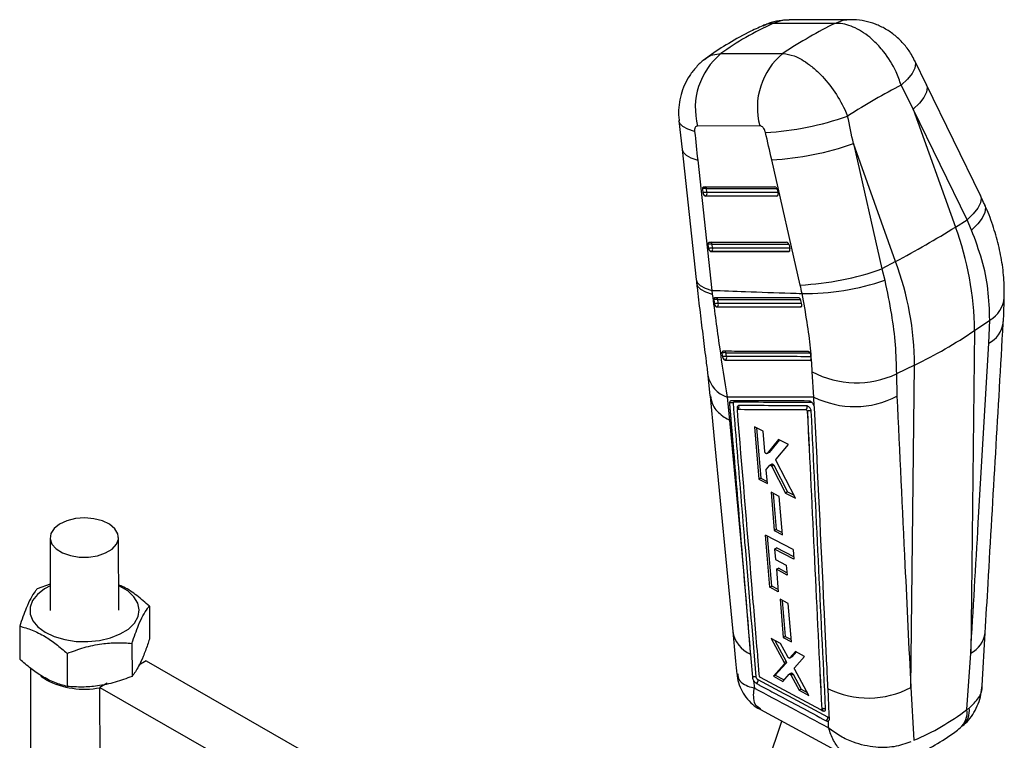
# Model space of a CAD drawing. Extents: x 74 to 743, y 83 to 557.
# Tile 13 of 13: x 526 to 718, y 408 to 549. Entities that reach past the tile are written whole.
import ezdxf

# ---------------------------------------------------------------- set-up
doc = ezdxf.new("R2010")
doc.units = 0
doc.header["$LTSCALE"] = 2
doc.layers.get('0').update_dxf_attribs({"linetype": 'CONTINUOUS'})

msp = doc.modelspace()

# ---------------------------------------------------------------- linework, layer by layer
at = {"color": 7, "linetype": 'CONTINUOUS'}
for p, q in [((684.592073, 548.211682), (672.496084, 548.159954)), ((687.750841, 548.928138), (675.65485, 548.876411)), ((662.354513, 542.30535), (674.450503, 542.357078)), ((702.449489, 536.217112), (700.156545, 540.931451)), ((712.940716, 514.62585), (702.450119, 536.215822)), ((699.859084, 531.498595), (708.076598, 508.490296)), ((710.349679, 509.908623), (699.859084, 531.498595)), ((654.172066, 529.216274), (654.775026, 523.641156)), ((669.903322, 528.244059), (657.807332, 528.19233)), ((688.182553, 524.757877), (693.744334, 500.322561)), ((696.400067, 501.749578), (688.182553, 524.757877)), ((654.774946, 523.641889), (657.534761, 498.228632)), ((657.821804, 521.554564), (660.581618, 496.141309)), ((677.819484, 497.180978), (672.257703, 521.616294)), ((658.875399, 515.143494), (658.796836, 515.924666)), ((659.03766, 516.347585), (672.858509, 516.350011)), ((659.351611, 514.522594), (659.400891, 514.551043)), ((673.260077, 514.525048), (659.351611, 514.522594)), ((659.400891, 514.551043), (673.309357, 514.553497)), ((659.632383, 515.196445), (659.553821, 515.977616)), ((673.309357, 514.553497), (673.260077, 514.525048)), ((673.320093, 515.820243), (673.486273, 515.039082)), ((708.076598, 508.490296), (710.349679, 509.908623)), ((711.217982, 507.900688), (710.349679, 509.908623)), ((659.963845, 504.320719), (659.88528, 505.101908)), ((660.126104, 505.524827), (675.160843, 505.527468)), ((660.720827, 504.37367), (660.642266, 505.154858)), ((675.622427, 504.997682), (675.788607, 504.216538)), ((660.440056, 503.699837), (660.489334, 503.728284)), ((675.56241, 503.702487), (660.440056, 503.699837)), ((660.489334, 503.728284), (675.61169, 503.730936)), ((675.61169, 503.730936), (675.56241, 503.702487)), ((696.400067, 501.749578), (693.744334, 500.322561)), ((693.744334, 500.322561), (694.280227, 498.122731)), ((660.581618, 496.141309), (660.671206, 495.410217)), ((660.985963, 494.286961), (661.077072, 493.51329)), ((661.077072, 493.51329), (661.103854, 493.383587)), ((678.107467, 493.403776), (677.931475, 494.179199)), ((678.111036, 493.387546), (678.107467, 493.403776)), ((661.566233, 492.89886), (661.605623, 492.921599)), ((661.566233, 492.89886), (677.890358, 492.894729)), ((677.931639, 492.91856), (677.890358, 492.894729)), ((711.783398, 488.302492), (714.753788, 490.350455)), ((714.569798, 485.827222), (714.753788, 490.350455)), ((711.783398, 488.302492), (711.047095, 425.395795)), ((662.558295, 483.866058), (662.685622, 483.134199)), ((679.84784, 483.599897), (679.796164, 483.780895)), ((663.224979, 482.524937), (663.227072, 482.526146)), ((679.760593, 482.49326), (679.756389, 482.490833)), ((679.962134, 482.857532), (679.84784, 483.599897)), ((680.465835, 475.324912), (680.15445, 480.239396)), ((700.106868, 481.561774), (696.566951, 479.851417)), ((699.370565, 418.655078), (700.106868, 481.561774)), ((659.809592, 479.544647), (660.210578, 475.560976)), ((696.566951, 479.851417), (696.672518, 475.495342)), ((663.535742, 475.317043), (663.991089, 470.850478)), ((680.54395, 473.571375), (680.465835, 475.324912)), ((664.021259, 474.084292), (664.029731, 474.089182)), ((679.193912, 472.537644), (679.202341, 472.54251)), ((679.202341, 472.54251), (679.202625, 472.541773)), ((680.54395, 473.571375), (680.534799, 473.596382)), ((670.563652, 468.644774), (668.890657, 469.511727)), ((668.890657, 469.511727), (669.757287, 459.315025)), ((669.312359, 469.293198), (670.142485, 459.537395)), ((670.895799, 464.710216), (670.563652, 468.644774)), ((673.606529, 467.065984), (671.353472, 464.322008)), ((673.748551, 466.992204), (671.738747, 464.544423)), ((675.525307, 466.069185), (673.606529, 467.065984)), ((673.111433, 463.200318), (675.525307, 466.069185)), ((671.353472, 464.322008), (671.322291, 464.301567)), ((671.324677, 464.297594), (671.709946, 464.520006)), ((671.738747, 464.544423), (671.353472, 464.322008)), ((671.738747, 464.544423), (671.707561, 464.523979)), ((676.907088, 455.578182), (673.131914, 462.895898)), ((671.424567, 458.444684), (671.196089, 461.152271)), ((671.229303, 461.287307), (671.86634, 462.021998)), ((672.278391, 462.266222), (671.892806, 462.043628)), ((672.51352, 462.203441), (672.127883, 461.980818)), ((672.656136, 462.022826), (672.270458, 461.80018)), ((672.270458, 461.80018), (674.928217, 456.613591)), ((672.656137, 462.022828), (675.314764, 456.836739)), ((670.142485, 459.537395), (669.757287, 459.315025)), ((669.757287, 459.315025), (671.424567, 458.444684)), ((670.142485, 459.537395), (671.387152, 458.88808)), ((672.134157, 456.745194), (672.761681, 449.287372)), ((673.732377, 455.909215), (672.134157, 456.745194)), ((672.557512, 456.523751), (673.147859, 449.510308)), ((674.355891, 448.44902), (673.732377, 455.909215)), ((675.314764, 456.836739), (674.928217, 456.613591)), ((674.928217, 456.613591), (676.907088, 455.578182)), ((675.314764, 456.836739), (676.606308, 456.161212)), ((673.147859, 449.510308), (672.761681, 449.287372)), ((672.761681, 449.287372), (674.355891, 448.44902)), ((673.147859, 449.510308), (674.318617, 448.894989)), ((531.560962, 447.901712), (531.598318, 433.726837)), ((544.931611, 433.76198), (544.894241, 447.936862)), ((676.423099, 445.580861), (671.028809, 448.420389)), ((671.892053, 438.223558), (671.028809, 448.420389)), ((672.277163, 438.445877), (671.452098, 448.197576)), ((672.825483, 445.683058), (673.211531, 445.905918)), ((672.825483, 445.683058), (672.998852, 443.620309)), ((676.578278, 443.704319), (672.825483, 445.683058)), ((676.541326, 444.151182), (673.211531, 445.905918)), ((676.423099, 445.580861), (676.578278, 443.704319)), ((672.998852, 443.620309), (675.097843, 442.512212)), ((673.157712, 441.730037), (673.54357, 441.952789)), ((673.157712, 441.730037), (673.525098, 437.357885)), ((675.255302, 440.621133), (673.157712, 441.730037)), ((675.218093, 441.068029), (673.54357, 441.952789)), ((675.097843, 442.512212), (675.255302, 440.621133)), ((666.800386, 440.746183), (668.071996, 425.511991)), ((531.584906, 438.818865), (529.014391, 437.911249)), ((671.892053, 438.223558), (672.277163, 438.445877)), ((673.525098, 437.357885), (671.892053, 438.223558)), ((673.487563, 437.804558), (672.277163, 438.445877)), ((673.882441, 435.880303), (674.509382, 428.422228)), ((675.469061, 435.037625), (673.882441, 435.880303)), ((550.908645, 434.573454), (550.925616, 428.135582)), ((674.30536, 435.655682), (674.893666, 428.644071)), ((676.091787, 427.577058), (675.469061, 435.037625)), ((525.627311, 430.63023), (525.644282, 424.192359)), ((673.964245, 427.228379), (672.137192, 428.20496)), ((672.137192, 428.20496), (674.666866, 423.556635)), ((674.893666, 428.644071), (674.509382, 428.422228)), ((674.509382, 428.422228), (676.091787, 427.577058)), ((674.893666, 428.644071), (676.054457, 428.024302)), ((713.267172, 419.092516), (713.874062, 429.336355)), ((547.521564, 427.292436), (547.538535, 420.854564)), ((672.848226, 427.824906), (675.050081, 423.77786)), ((675.385554, 424.651359), (673.964245, 427.228379)), ((534.88089, 425.320828), (534.897861, 418.882957)), ((668.071996, 425.511991), (668.09907, 425.188054)), ((675.749394, 424.425105), (676.133082, 424.646603)), ((676.875566, 425.671539), (675.772313, 424.443023)), ((676.156011, 424.664527), (675.772313, 424.443023)), ((676.156011, 424.664527), (676.131735, 424.648857)), ((677.000537, 425.604681), (676.156011, 424.664527)), ((676.723491, 422.490761), (678.66815, 424.71254)), ((678.66815, 424.71254), (676.875566, 425.671539)), ((710.323017, 414.363579), (711.047095, 425.395795)), ((527.711364, 422.451489), (527.763584, 402.640816)), ((550.260168, 423.864891), (548.83591, 423.042684)), ((550.260168, 423.864891), (665.79072, 357.577226)), ((674.692587, 423.23489), (672.570962, 420.858392)), ((675.075727, 423.456072), (672.953312, 421.079118)), ((675.050081, 423.77786), (674.666866, 423.556635)), ((675.075728, 423.456064), (674.692587, 423.23489)), ((530.805848, 420.156059), (529.781489, 420.838507)), ((669.853328, 420.919493), (669.850693, 420.940692)), ((681.818489, 414.336064), (670.063136, 420.617642)), ((672.953312, 421.079118), (672.570962, 420.858392)), ((672.570962, 420.858392), (674.42625, 419.860858)), ((672.953312, 421.079118), (674.679575, 420.150825)), ((674.42625, 419.860858), (675.642139, 421.252623)), ((676.049917, 421.493715), (675.667094, 421.272716)), ((676.252921, 421.452776), (675.870063, 421.231757)), ((676.414496, 421.263697), (676.031654, 421.042688)), ((676.031654, 421.042688), (677.595533, 418.156327)), ((676.414495, 421.263698), (677.977883, 418.377053)), ((679.517395, 417.122408), (676.751217, 422.167419)), ((542.704169, 419.502905), (541.279911, 418.680699)), ((541.343132, 394.69245), (541.279911, 418.680699)), ((541.279911, 418.680699), (661.81745, 349.520189)), ((668.732086, 419.992718), (668.864291, 418.575075)), ((699.370565, 418.655078), (699.953896, 408.377613)), ((677.977883, 418.377053), (677.595533, 418.156327)), ((677.595533, 418.156327), (679.517395, 417.122408)), ((677.977883, 418.377053), (679.185616, 417.72752)), ((710.323017, 414.363579), (710.774546, 414.674007)), ((670.067428, 414.355963), (687.664432, 404.858206)), ((681.992924, 414.442526), (681.99442, 414.443389)), ((681.99442, 414.443389), (681.994508, 414.44316)), ((666.834418, 390.291326), (674.233743, 412.107245)), ((683.353209, 410.813349), (683.293779, 412.143818))]:
    msp.add_line(p, q, dxfattribs=at)
at = {"color": 8, "linetype": 'CONTINUOUS'}
for p, q in [((659.553821, 515.977616), (673.269625, 515.980027)), ((673.45228, 515.19887), (659.632383, 515.196445)), ((660.642266, 505.154858), (675.571959, 505.157467)), ((675.754614, 504.376309), (660.720827, 504.37367)), ((665.537046, 473.258615), (665.568886, 472.875396)), ((681.919227, 414.317877), (682.237096, 414.147883))]:
    msp.add_line(p, q, dxfattribs=at)
at = {"color": 8, "linetype": 'CONTINUOUS', "flags": 128}
for points in [[(687.731284, 548.928039), (686.138143, 548.742157), (684.592073, 548.211682)], [(700.156084, 540.932396), (700.296516, 540.3694), (700.143851, 539.482484), (699.611964, 538.460922), (698.719292, 537.340107), (697.496787, 536.158931)], [(702.450119, 536.215822), (702.588613, 535.674344), (702.448212, 534.795369), (701.932679, 533.782723), (701.05967, 532.671115), (699.859084, 531.498595)], [(657.219986, 527.119107), (655.904637, 527.551739), (654.937612, 528.084052), (654.351378, 528.698176), (654.17207, 529.216244)], [(654.774946, 523.641889), (654.961698, 523.113125), (655.550212, 522.506622), (656.514224, 521.981296), (657.821804, 521.554564)], [(673.385273, 514.567474), (673.370343, 514.562239), (673.309357, 514.553497)], [(712.940716, 514.62585), (713.079209, 514.084372), (712.938808, 513.205398), (712.423274, 512.192767), (711.550265, 511.081159), (710.349679, 509.908623)], [(713.776507, 512.83803), (713.922308, 512.267998), (713.803006, 511.318487), (713.298782, 510.248986), (712.427064, 509.096433), (711.217982, 507.900688)], [(675.687606, 503.744913), (675.672676, 503.739678), (675.61169, 503.730936)], [(657.534761, 498.228632), (657.721512, 497.69987), (658.310026, 497.093366), (659.27404, 496.56804), (660.581618, 496.141309)], [(657.613361, 497.521735), (657.80217, 496.985039), (658.393542, 496.370464), (659.360582, 495.839658), (660.671206, 495.410217)], [(661.74299, 494.350418), (662.42703, 494.350202), (665.163256, 494.349352), (676.10919, 494.346749), (677.87435, 494.346425)], [(678.068605, 493.57501), (677.476641, 493.575172), (674.740474, 493.575968), (663.796889, 493.579971), (661.834066, 493.58085)], [(678.031023, 492.943909), (677.993191, 492.927462), (677.931639, 492.91856)], [(679.860033, 482.51861), (679.814019, 482.499845), (679.760593, 482.49326)]]:
    msp.add_lwpolyline(points, dxfattribs=at)
at = {"color": 7, "linetype": 'CONTINUOUS', "flags": 128}
for points in [[(658.796836, 515.924666), (658.79334, 516.011074), (658.800623, 516.092028), (658.818472, 516.165102), (658.846353, 516.228111), (658.883436, 516.27919), (658.928612, 516.316792), (658.980537, 516.339827), (659.03766, 516.347585)], [(659.88528, 505.101908), (659.881784, 505.188315), (659.88907, 505.269269), (659.906919, 505.342327), (659.934799, 505.405351), (659.97188, 505.456416), (660.017058, 505.494033), (660.068982, 505.517068), (660.126104, 505.524827)], [(677.465594, 494.707331), (676.790693, 494.707302), (674.053748, 494.707231), (663.106817, 494.707452), (661.221521, 494.707581)], [(661.605623, 492.921599), (669.7286, 492.919781), (677.931639, 492.91856)], [(660.234029, 475.48702), (660.973856, 467.823439), (664.658534, 429.605405)], [(664.021259, 474.084292), (666.247208, 447.381719), (666.800386, 440.746183)], [(663.991089, 470.850478), (665.814894, 451.318385), (666.800386, 440.746183)], [(536.502161, 451.62235), (534.828795, 451.214046), (533.407497, 450.561389), (532.343681, 449.71278), (531.716252, 448.731154), (531.57174, 447.689315), (531.920871, 446.664529), (532.737728, 445.732809), (533.961756, 444.963244), (535.502161, 444.412916), (537.24469, 444.122645), (539.060132, 444.113944), (540.813811, 444.387479), (542.375698, 444.922944), (543.629935, 445.680635), (544.483497, 446.604362), (544.873099, 447.625604), (544.769829, 448.668631), (544.181359, 449.656078), (543.151324, 450.514718), (541.756114, 451.180867), (540.099204, 451.605124), (538.3035, 451.756012), (536.502161, 451.62235)], [(531.58569, 438.519021), (530.455149, 437.911992), (529.075921, 436.845562), (528.126368, 435.634122), (527.650874, 434.334328), (527.671695, 433.006943), (528.187842, 431.714042), (529.175181, 430.516082), (530.587544, 429.469075), (532.358907, 428.621972), (534.40643, 428.01439), (536.634368, 427.67474), (538.938546, 427.618904), (541.211232, 427.849486), (543.346157, 428.355707), (545.243493, 429.113897), (546.81452, 430.088604), (547.985779, 431.234254), (548.702495, 432.49728), (548.931174, 433.818614), (548.661111, 435.136481), (547.904926, 436.389261), (546.697998, 437.518363), (545.096754, 438.470999), (544.918982, 438.554163)], [(668.09907, 425.188054), (668.170302, 424.335852), (668.475462, 420.686509)], [(683.511246, 412.607401), (683.472488, 413.414685), (683.309011, 416.821486), (683.231392, 418.439966)]]:
    msp.add_lwpolyline(points, dxfattribs=at)
at = {"color": 8, "linetype": 'CONTINUOUS'}
for centre, radius, start, end in [((675.697363, 541.36745), 7.509081, 90.32438443, 115.23430969), ((659.073405, 515.899982), 0.486648, 9.17954414, 66.90559071), ((673.05829, 514.962452), 0.479874, 301.54666637, 334.5332718), ((660.161918, 505.077256), 0.486576, 9.1771704, 66.9107077), ((675.360385, 504.140107), 0.480183, 301.55742984, 334.52237627), ((661.272491, 494.268303), 0.477611, 9.89986709, 69.73458239), ((712.044352, 495.227608), 5.579217, 299.053773, 354.84508761), ((677.677163, 493.331439), 0.485002, 301.64735266, 336.54167281), ((712.287854, 490.452329), 5.157411, 296.26089515, 352.32770015), ((662.839051, 483.823919), 0.495987, 16.55255351, 59.14542521), ((679.496877, 482.916687), 0.498835, 301.91528571, 341.11089049), ((665.462545, 480.76729), 5.78081, 191.94463783, 250.53017773), ((670.505083, 430.609217), 5.931097, 189.76585703, 246.06747105), ((708.771194, 430.016298), 5.150609, 296.2232791, 352.40103688), ((706.65672, 414.206984), 4.144225, 313.39594052, 6.47055202), ((706.321504, 413.810468), 4.039559, 311.43038971, 7.86987781)]:
    msp.add_arc(centre, radius, start, end, dxfattribs=at)
at = {"color": 7, "linetype": 'CONTINUOUS'}
for centre, radius, start, end in [((671.05408, 531.713315), 13.706701, 129.39732436, 194.88504404), ((683.150075, 531.765042), 13.706706, 129.3973365, 194.8850319), ((667.954, 584.259365), 57.40011, 273.08504523, 289.43494203), ((669.28696, 578.607887), 57.068967, 272.98389835, 289.33561673), ((659.271238, 514.580012), 1.425885, 78.56940315, 109.4331383), ((659.349801, 513.798824), 1.425902, 78.56959035, 109.4329511), ((659.696098, 515.227813), 0.82502, 185.86597641, 195.32456012), ((659.535382, 515.200153), 0.662896, 196.69018025, 258.29432382), ((659.05567, 515.039084), 0.597797, 305.27413033, 15.26210907), ((672.71401, 515.758138), 0.609256, 5.85058511, 76.28025241), ((672.667858, 514.864944), 0.836736, 10.34019612, 12.01195149), ((597.808236, 686.017771), 208.985923, 298.14879931, 301.84582416), ((652.886485, 487.922302), 58.898141, 0.36984889, 20.4391832), ((660.359698, 503.757035), 1.426097, 78.57176792, 109.43084064), ((675.01633, 504.935585), 0.609269, 5.84979453, 76.27919636), ((660.438221, 502.976438), 1.425526, 78.56551679, 109.43712877), ((660.783228, 504.404806), 0.823686, 185.85928512, 195.33215311), ((660.623824, 504.37739), 0.662892, 196.69004858, 258.29438134), ((660.144139, 504.216312), 0.597771, 305.27275798, 15.26245649), ((674.978922, 504.044258), 0.82781, 10.32099514, 12.01190116), ((641.209954, 481.181585), 58.898141, 0.36984889, 20.4391832), ((674.8486, 554.173285), 57.069687, 272.9840026, 289.3355125), ((678.854035, 542.679684), 47.151771, 269.16614703, 289.09651405), ((661.474961, 493.00063), 1.376142, 78.76879938, 110.81429298), ((661.571452, 492.24863), 1.357857, 78.8485323, 111.35149947), ((661.740904, 493.57201), 0.664331, 196.47691526, 258.25038775), ((661.25844, 493.41111), 0.600131, 305.34599887, 16.42966818), ((662.047276, 560.973691), 88.061257, 295.60690988, 304.38771359), ((663.07002, 482.896618), 1.096211, 77.11428265, 117.82761086), ((663.200973, 482.178318), 1.085954, 77.21636542, 118.33077201), ((663.301494, 483.06153), 0.540532, 211.5142906, 262.08617698), ((662.873335, 483.020536), 0.607908, 305.58380113, 20.89538149), ((688.75274, 496.629711), 18.508729, 242.31868717, 294.97296546), ((664.450882, 473.400426), 0.807312, 65.62478135, 121.44437588), ((664.50599, 474.209776), 0.485599, 21.09533725, 56.04526864), ((688.401086, 491.394302), 17.921873, 243.7193056, 297.48569934), ((665.258652, 473.416852), 0.62162, 309.56994289, 24.00987043), ((538.23654, 434.540079), 16.189973, 242.67941878, 280.83525399), ((668.802071, 420.124557), 0.817301, 305.68934187, 1.42550186), ((691.087512, 434.563279), 17.935436, 244.02224136, 297.50500877), ((681.970237, 414.149508), 0.266864, 359.65114441, 59.97073546), ((682.377935, 412.864279), 0.809529, 305.15899018, 1.50008746)]:
    msp.add_arc(centre, radius, start, end, dxfattribs=at)
for centre, major_axis, ratio, start_param, end_param in [((739.620788, 459.180234), (84.871113, -76.237947), 0.6592852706, 2.8539445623, 3.0054865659), ((659.073103, 458.83579), (58.201598, 91.644154), 0.4254631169, 0.6076875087, 0.7592295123), ((659.073103, 458.83579), (70.083354, 80.848607), 0.3236344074, 0.6740685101, 0.8301340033), ((617.498789, 575.240117), (-264.22597, 505.806475), 0.0932821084, 4.57721422, 4.586447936), ((617.498789, 575.240117), (-128.913149, 583.611427), 0.0978340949, 4.604194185, 4.613427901), ((705.655027, 572.253525), (-58.706943, 579.084937), 0.0908258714, 1.6396055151, 1.6492474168), ((608.436838, 571.837793), (-137.312062, 578.656851), 0.0854049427, 4.6052444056, 4.6144781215), ((659.23327, 515.047331), (-0.190042, 0.512113), 0.6018041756, 1.422716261, 2.9219867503), ((673.141737, 515.04977), (-0.190042, 0.512113), 0.6018041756, 2.9219867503, 4.4266006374), ((660.321715, 504.224566), (-0.190042, 0.512113), 0.6018041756, 1.422716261, 2.9219867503), ((675.444071, 504.227218), (-0.190042, 0.512113), 0.6018041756, 2.9219867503, 4.4266006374), ((656.260337, 497.071291), (-11.98653, 32.30342), 0.6017642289, 4.4462066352, 4.4960157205), ((639.137387, 517.473892), (-68.35826, 105.098769), 0.6163942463, 3.0313574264, 3.1863063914)]:
    msp.add_ellipse(centre, major_axis=major_axis, ratio=ratio, start_param=start_param, end_param=end_param, dxfattribs=at)
for points, knots in [([(670.836561, 547.907769), (669.955881, 547.509793), (667.55552, 546.425077), (663.920729, 544.424816), (660.949823, 542.485134), (659.424107, 541.358298), (659.116147, 541.13085)], [0, 0, 0, 0, 0.2110790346, 0.5753128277, 0.914278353, 1, 1, 1, 1]), ([(675.63181, 548.835222), (675.163705, 548.832468), (673.976354, 548.825484), (672.274472, 548.474882), (671.124, 547.986614), (670.636062, 547.77953)], [0, 0, 0, 0, 0.2726205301, 0.6915043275, 1, 1, 1, 1]), ([(697.496787, 536.158931), (697.186283, 537.025302), (696.356858, 539.33957), (694.460623, 542.363232), (691.8473, 545.237772), (688.958744, 547.313188), (686.347955, 548.188845), (684.959517, 548.206903), (684.592073, 548.211682)], [0, 0, 0, 0, 0.1333819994, 0.3562928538, 0.4989670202, 0.7110111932, 0.9235203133, 1, 1, 1, 1]), ([(700.122629, 540.92013), (699.921625, 541.334719), (699.381223, 542.449351), (698.11176, 544.133807), (696.414327, 545.817428), (694.490378, 547.153086), (692.505624, 548.113437), (690.421307, 548.702551), (688.806, 548.962021), (687.903983, 548.904784), (687.72021, 548.893123)], [0, 0, 0, 0, 0.0886812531, 0.2384215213, 0.4028679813, 0.5471532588, 0.6880873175, 0.8259047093, 0.9645306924, 1, 1, 1, 1]), ([(674.450503, 542.357078), (675.1539, 542.247512), (676.767062, 541.996234), (679.210541, 540.548188), (681.832174, 538.290947), (684.311464, 535.361711), (686.119892, 532.300451), (686.873401, 530.547877), (687.0531, 530.129918)], [0, 0, 0, 0, 0.1644342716, 0.3771114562, 0.5014201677, 0.7180899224, 0.9327693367, 1, 1, 1, 1]), ([(659.333518, 541.269203), (659.267993, 541.228383), (658.596935, 540.810338), (657.537443, 539.732318), (656.211132, 538.088416), (655.215538, 536.256577), (654.517796, 534.322216), (654.142253, 532.316722), (654.031689, 530.597148), (654.166342, 529.569089), (654.211622, 529.223381)], [0, 0, 0, 0, 0.0168649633, 0.1727194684, 0.3257612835, 0.4786150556, 0.6259012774, 0.7737452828, 0.9239166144, 1, 1, 1, 1]), ([(657.807332, 528.19233), (657.799118, 528.192177), (657.697587, 528.190276), (657.515462, 528.128916), (657.341403, 527.929619), (657.230384, 527.643533), (657.199141, 527.370243), (657.215691, 527.170848), (657.219986, 527.119107)], [0, 0, 0, 0, 0.0210047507, 0.2596023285, 0.4981545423, 0.6582599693, 0.9113212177, 1, 1, 1, 1]), ([(671.043169, 526.942442), (671.031696, 526.988478), (670.983765, 527.180803), (670.846153, 527.513809), (670.6314, 527.829752), (670.388321, 528.068561), (670.149004, 528.217356), (669.977946, 528.235948), (669.903322, 528.244059)], [0, 0, 0, 0, 0.0681994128, 0.2849208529, 0.5017954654, 0.6255366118, 0.8366403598, 1, 1, 1, 1]), ([(713.777318, 512.836225), (713.709797, 512.98581), (713.440035, 513.583439), (713.154661, 514.179204), (712.940716, 514.62585)], [0, 0, 0, 0, 0.25029719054, 1, 1, 1, 1]), ([(717.551037, 494.73128), (717.575407, 495.386095), (717.647579, 497.325399), (717.336771, 500.604018), (716.653657, 504.523577), (715.537419, 508.428317), (714.541467, 511.204411), (713.847215, 512.65288), (713.759948, 512.834952)], [0, 0, 0, 0, 0.1087589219, 0.3221007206, 0.5362721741, 0.7500416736, 0.9685803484, 1, 1, 1, 1]), ([(714.753788, 490.350455), (714.699017, 492.344213), (714.594277, 496.156938), (713.374459, 502.10501), (711.941842, 505.955265), (711.217982, 507.900688)], [0, 0, 0, 0, 0.3516045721, 0.67238448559, 1, 1, 1, 1]), ([(657.535278, 498.228633), (657.552788, 498.062494), (657.577814, 497.825033), (657.606731, 497.589117), (657.615417, 497.518259)], [0, 0, 0, 0, 0.6996454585, 1, 1, 1, 1]), ([(657.614204, 497.522487), (657.642276, 497.27351), (657.861727, 495.327132), (658.284801, 491.766215), (658.876558, 486.93211), (659.390768, 482.848137), (659.692029, 480.475812), (659.806758, 479.572365)], [0, 0, 0, 0, 0.0388349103, 0.3035911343, 0.5690095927, 0.835866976, 1, 1, 1, 1]), ([(694.280227, 498.122731), (694.745409, 495.8826), (695.641688, 491.566477), (696.416419, 485.402864), (696.516418, 481.715007), (696.566951, 479.851417)], [0, 0, 0, 0, 0.3480157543, 0.6705317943, 1, 1, 1, 1]), ([(660.581618, 496.141309), (662.761287, 496.060121), (667.864876, 495.870024), (673.72569, 495.673257), (677.406972, 495.556946), (678.167837, 495.532907)], [0, 0, 0, 0, 0.37161687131, 0.87012283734, 1, 1, 1, 1]), ([(660.671206, 495.410217), (661.12726, 491.926309), (662.048041, 484.892242), (663.036737, 478.528754), (663.535742, 475.317043)], [0, 0, 0, 0, 0.4952907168, 1, 1, 1, 1]), ([(680.15445, 480.239396), (680.059698, 481.76855), (679.868409, 484.855653), (679.189308, 490.003838), (678.516003, 493.648335), (678.167837, 495.532907)], [0, 0, 0, 0, 0.3215621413, 0.6491793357, 1, 1, 1, 1]), ([(661.221521, 494.707581), (661.214235, 494.707359), (661.168947, 494.70598), (661.092667, 494.675292), (661.017485, 494.579817), (660.977763, 494.444972), (660.983318, 494.337922), (660.985963, 494.286961)], [0, 0, 0, 0, 0.0467597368, 0.2906380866, 0.5345091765, 0.7784007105, 1, 1, 1, 1]), ([(661.103854, 493.383587), (661.12458, 493.325547), (661.166034, 493.209463), (661.269481, 493.059804), (661.388946, 492.951376), (661.492157, 492.903954), (661.548686, 492.900066), (661.566233, 492.89886)], [0, 0, 0, 0, 0.2255208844, 0.4510624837, 0.675862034, 0.8993822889, 1, 1, 1, 1]), ([(661.834066, 493.58085), (661.820155, 493.696128), (661.789228, 493.952412), (661.759401, 494.209158), (661.74299, 494.350418)], [0, 0, 0, 0, 0.4498071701, 1, 1, 1, 1]), ([(677.931475, 494.179199), (677.916858, 494.231122), (677.885848, 494.341274), (677.798591, 494.495489), (677.687219, 494.619843), (677.570171, 494.694763), (677.498135, 494.70342), (677.465594, 494.707331)], [0, 0, 0, 0, 0.18908709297, 0.40114284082, 0.61320612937, 0.82527117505, 1, 1, 1, 1]), ([(677.890358, 492.894729), (677.927215, 492.900408), (678.000926, 492.911765), (678.081097, 493.000352), (678.12638, 493.130966), (678.131753, 493.268862), (678.116348, 493.357113), (678.111036, 493.387546)], [0, 0, 0, 0, 0.2201787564, 0.4403256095, 0.6610746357, 0.883121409, 1, 1, 1, 1]), ([(717.383641, 489.765451), (717.405047, 490.041636), (717.535337, 491.722603), (717.554783, 493.347581), (717.571034, 494.705573)], [0, 0, 0, 0, 0.1643012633, 1, 1, 1, 1]), ([(713.87606, 429.335169), (714.063844, 432.537939), (715.245316, 452.688581), (716.414579, 472.831595), (717.397997, 489.773051)], [0, 0, 0, 0, 0.1589413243, 1, 1, 1, 1]), ([(711.047095, 425.395795), (711.54229, 433.856629), (712.72144, 454.00345), (713.891256, 474.144551), (714.569798, 485.827222)], [0, 0, 0, 0, 0.4199587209, 1, 1, 1, 1]), ([(662.763678, 484.249935), (662.728683, 484.24497), (662.657081, 484.23481), (662.582668, 484.152598), (662.544852, 484.028107), (662.548749, 483.922282), (662.558124, 483.867063), (662.558295, 483.866058)], [0, 0, 0, 0, 0.2405244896, 0.4921229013, 0.7437312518, 0.9953373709, 1, 1, 1, 1]), ([(679.315078, 484.220083), (679.090216, 484.22045), (677.955197, 484.222298), (673.179944, 484.230147), (667.887552, 484.239709), (663.506513, 484.248453), (662.763678, 484.249935)], [0, 0, 0, 0, 0.0407435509, 0.2056578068, 0.8653138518, 1, 1, 1, 1]), ([(663.441262, 483.237354), (663.426182, 483.322661), (663.383349, 483.564962), (663.34156, 483.807849), (663.314483, 483.965222)], [0, 0, 0, 0, 0.3520700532, 1, 1, 1, 1]), ([(679.796164, 483.780895), (679.769824, 483.835923), (679.717145, 483.945979), (679.60159, 484.084112), (679.474877, 484.181285), (679.376783, 484.217233), (679.326556, 484.219553), (679.315078, 484.220083)], [0, 0, 0, 0, 0.23276234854, 0.46552533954, 0.6982846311, 0.93104692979, 1, 1, 1, 1]), ([(662.685622, 483.134199), (662.69865, 483.080984), (662.725242, 482.972364), (662.790002, 482.851123), (662.832582, 482.79052), (662.840686, 482.778988)], [0, 0, 0, 0, 0.4374742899, 0.8929496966, 1, 1, 1, 1]), ([(662.840686, 482.778988), (662.878402, 482.73299), (662.953834, 482.640996), (663.084884, 482.553379), (663.175407, 482.526143), (663.219417, 482.525073), (663.224979, 482.524937)], [0, 0, 0, 0, 0.3180008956, 0.6360017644, 0.9540014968, 1, 1, 1, 1]), ([(663.224979, 482.524937), (665.979412, 482.518764), (671.488279, 482.506417), (677.000352, 482.496028), (679.756389, 482.490833)], [0, 0, 0, 0, 0.4999999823, 1, 1, 1, 1]), ([(663.227072, 482.526146), (666.140553, 482.519862), (669.441807, 482.512741), (674.953296, 482.501961), (677.55094, 482.49726), (679.760593, 482.49326)], [0, 0, 0, 0, 0.5287946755, 0.5991751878, 1, 1, 1, 1]), ([(679.756389, 482.490833), (679.792934, 482.496234), (679.86602, 482.507036), (679.938638, 482.59255), (679.974498, 482.712568), (679.966071, 482.81137), (679.962134, 482.857532)], [0, 0, 0, 0, 0.2579344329, 0.5158541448, 0.7737994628, 1, 1, 1, 1]), ([(660.336243, 475.58083), (660.428056, 474.930728), (660.634455, 473.469291), (662.175004, 471.933742), (663.486225, 471.111839), (663.942708, 470.875524), (663.991089, 470.850478)], [0, 0, 0, 0, 0.3534831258, 0.7946347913, 0.9782341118, 1, 1, 1, 1]), ([(680.465835, 475.324912), (678.066975, 475.324082), (673.188404, 475.322395), (667.546238, 475.319837), (664.30293, 475.317577), (663.535742, 475.317043)], [0, 0, 0, 0, 0.4248120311, 0.863942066, 1, 1, 1, 1]), ([(664.389732, 474.607764), (664.321057, 474.597892), (664.183714, 474.578147), (664.055842, 474.42162), (664.013339, 474.240811), (664.019591, 474.117252), (664.021259, 474.084292)], [0, 0, 0, 0, 0.2971970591, 0.594373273, 0.8917959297, 1, 1, 1, 1]), ([(679.494679, 474.556432), (676.976141, 474.564337), (671.939066, 474.580146), (666.906176, 474.598558), (664.389732, 474.607764)], [0, 0, 0, 0, 0.5000000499, 1, 1, 1, 1]), ([(664.784068, 474.135776), (664.783277, 474.151351), (664.780297, 474.210033), (664.800469, 474.296015), (664.861265, 474.370415), (664.926487, 474.379846), (664.959046, 474.384553)], [0, 0, 0, 0, 0.10760768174, 0.40542860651, 0.70319315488, 1, 1, 1, 1]), ([(664.959046, 474.384553), (667.475267, 474.374642), (672.507279, 474.35482), (677.543509, 474.337774), (680.061409, 474.329253)], [0, 0, 0, 0, 0.50004280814, 1, 1, 1, 1]), ([(680.534799, 473.596382), (680.501675, 473.673643), (680.424392, 473.853906), (680.23655, 474.122483), (679.995561, 474.358364), (679.732785, 474.522899), (679.57497, 474.545125), (679.494678, 474.556433)], [0, 0, 0, 0, 0.1568697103, 0.3660009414, 0.5750025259, 0.783772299, 1, 1, 1, 1]), ([(696.672518, 475.495342), (697.191118, 464.503767), (698.085193, 445.554124), (698.990411, 426.610583), (699.370565, 418.655078)], [0, 0, 0, 0, 0.5800412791, 1, 1, 1, 1]), ([(664.029731, 474.089182), (664.49298, 468.522364), (665.840619, 452.327926), (667.187865, 436.137185), (668.071996, 425.511991)], [0, 0, 0, 0, 0.34374874, 1, 1, 1, 1]), ([(669.235989, 420.72813), (668.504492, 429.502636), (667.48454, 441.737245), (666.000639, 459.540378), (665.248112, 468.568561), (664.784068, 474.135776)], [0, 0, 0, 0, 0.4929377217, 0.687320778, 1, 1, 1, 1]), ([(665.826486, 473.669786), (665.772461, 473.661884), (665.664415, 473.646082), (665.563969, 473.522389), (665.530962, 473.380312), (665.535788, 473.283784), (665.537046, 473.258615)], [0, 0, 0, 0, 0.2982196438, 0.5964199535, 0.8947684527, 1, 1, 1, 1]), ([(665.703714, 473.040417), (665.695273, 473.0821), (665.678084, 473.16698), (665.584614, 473.227709), (665.537046, 473.258615)], [0, 0, 0, 0, 0.4910879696, 1, 1, 1, 1]), ([(665.557912, 472.800334), (665.558009, 472.822565), (665.558209, 472.868629), (665.586007, 472.916136), (665.622169, 472.935896), (665.647734, 472.937287), (665.654636, 472.937662)], [0, 0, 0, 0, 0.28511590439, 0.59080221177, 0.88953562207, 1, 1, 1, 1]), ([(669.850693, 420.940692), (669.835469, 421.124661), (669.724962, 422.460084), (669.233315, 428.40139), (667.818112, 445.502397), (666.497291, 461.454831), (665.557912, 472.800334)], [0, 0, 0, 0, 0.010643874, 0.0772634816, 0.3437421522, 1, 1, 1, 1]), ([(665.704215, 473.063898), (665.70423, 473.06407), (665.704358, 473.065496), (665.699165, 473.038566), (665.666426, 472.970301), (665.616484, 472.942369), (665.595142, 472.930433)], [0, 0, 0, 0, 0.0407797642, 0.3378099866, 0.7170318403, 1, 1, 1, 1]), ([(665.654636, 472.937679), (665.854425, 472.936865), (666.960573, 472.932361), (671.373581, 472.914895), (675.589796, 472.900012), (678.898881, 472.888331)], [0, 0, 0, 0, 0.045278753, 0.2506894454, 1, 1, 1, 1]), ([(679.076501, 473.619382), (678.849632, 473.620173), (676.640326, 473.627875), (672.222474, 473.6439), (668.034098, 473.660852), (665.826484, 473.669787)], [0, 0, 0, 0, 0.0513420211, 0.4999804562, 1, 1, 1, 1]), ([(679.076501, 473.619382), (679.08259, 473.603227), (679.100123, 473.556703), (679.124496, 473.448216), (679.127925, 473.290148), (679.083233, 473.114332), (679.002934, 472.973482), (678.930891, 472.914526), (678.898881, 472.888331)], [0, 0, 0, 0, 0.0637656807, 0.183634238, 0.398488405, 0.6133427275, 0.8281991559, 1, 1, 1, 1]), ([(678.898881, 472.888331), (678.917415, 472.885661), (678.957288, 472.879917), (679.02489, 472.839282), (679.089892, 472.776899), (679.145348, 472.699481), (679.16724, 472.644272), (679.178265, 472.616466)], [0, 0, 0, 0, 0.1822418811, 0.3920728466, 0.5935169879, 0.7952761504, 1, 1, 1, 1]), ([(679.958015, 472.571238), (679.949144, 472.640429), (679.930575, 472.785267), (679.827461, 473.026228), (679.674372, 473.257556), (679.486325, 473.447912), (679.274658, 473.587801), (679.144764, 473.608503), (679.076501, 473.619382)], [0, 0, 0, 0, 0.152250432, 0.3187059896, 0.4831355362, 0.6494643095, 0.8157832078, 1, 1, 1, 1]), ([(679.178265, 472.616466), (679.179655, 472.613384), (679.191194, 472.587791), (679.197121, 472.563693), (679.202335, 472.542498)], [0, 0, 0, 0, 0.1204270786, 1, 1, 1, 1]), ([(679.178265, 472.616466), (679.178713, 472.615077), (679.187499, 472.587832), (679.190786, 472.562084), (679.193905, 472.537648)], [0, 0, 0, 0, 0.0509687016, 1, 1, 1, 1]), ([(679.193912, 472.537644), (679.658768, 462.852747), (680.588479, 443.482955), (681.524776, 424.122669), (681.992924, 414.442526)], [0, 0, 0, 0, 0.5000000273, 1, 1, 1, 1]), ([(679.958015, 472.571238), (679.902025, 472.595616), (679.790046, 472.644373), (679.578155, 472.658783), (679.367224, 472.627924), (679.257491, 472.57049), (679.202625, 472.541773)], [0, 0, 0, 0, 0.2499995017, 0.4999998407, 0.7500000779, 1, 1, 1, 1]), ([(679.202625, 472.541773), (679.666763, 462.847924), (680.594228, 443.477149), (681.527961, 424.115671), (681.994419, 414.44339)], [0, 0, 0, 0, 0.5004367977, 1, 1, 1, 1]), ([(682.757232, 414.467124), (682.289475, 424.140373), (681.35314, 443.503854), (680.423328, 462.876447), (679.958015, 472.571238)], [0, 0, 0, 0, 0.4995614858, 1, 1, 1, 1]), ([(680.617065, 473.225747), (680.60216, 473.337062), (680.587023, 473.450117), (680.544603, 473.569537), (680.54395, 473.571375)], [0, 0, 0, 0, 0.9846057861, 1, 1, 1, 1]), ([(683.231392, 418.439966), (683.21953, 418.687376), (683.153218, 420.070441), (682.904361, 425.263025), (682.042273, 443.273775), (681.238998, 460.155391), (680.617073, 473.225742)], [0, 0, 0, 0, 0.013552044, 0.0757581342, 0.2844188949, 1, 1, 1, 1]), ([(671.105392, 464.348556), (671.078412, 464.37224), (671.024454, 464.419606), (670.958173, 464.515896), (670.910942, 464.617269), (670.900766, 464.679732), (670.895799, 464.710216)], [0, 0, 0, 0, 0.2526528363, 0.5052965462, 0.758572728, 1, 1, 1, 1]), ([(671.300966, 464.287574), (671.278308, 464.284825), (671.233051, 464.279334), (671.162287, 464.307998), (671.120192, 464.338006), (671.105392, 464.348556)], [0, 0, 0, 0, 0.393967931, 0.7869355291, 1, 1, 1, 1]), ([(673.131914, 462.895898), (673.116775, 462.929833), (673.086496, 462.997703), (673.073983, 463.0938), (673.085018, 463.161846), (673.104491, 463.190207), (673.111433, 463.200318)], [0, 0, 0, 0, 0.2812567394, 0.5624941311, 0.8440299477, 1, 1, 1, 1]), ([(671.196089, 461.152271), (671.195903, 461.181686), (671.195556, 461.236602), (671.218601, 461.271228), (671.229303, 461.287307)], [0, 0, 0, 0, 0.5356397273, 1, 1, 1, 1]), ([(671.895241, 462.039465), (671.903265, 462.045289), (671.928474, 462.063588), (671.99152, 462.05824), (672.064483, 462.029491), (672.109929, 461.994601), (672.127883, 461.980818)], [0, 0, 0, 0, 0.1498433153, 0.4707797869, 0.7909181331, 1, 1, 1, 1]), ([(672.127883, 461.980818), (672.154756, 461.955681), (672.209989, 461.904017), (672.249944, 461.835408), (672.270459, 461.80018)], [0, 0, 0, 0, 0.4865298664, 1, 1, 1, 1]), ([(672.280826, 462.262059), (672.288851, 462.267884), (672.314063, 462.286185), (672.377124, 462.280848), (672.450098, 462.252103), (672.495558, 462.217222), (672.51352, 462.203441)], [0, 0, 0, 0, 0.1498399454, 0.4707685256, 0.7908997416, 1, 1, 1, 1]), ([(672.51352, 462.203441), (672.5404, 462.178308), (672.595647, 462.126651), (672.635614, 462.05805), (672.656136, 462.022826)], [0, 0, 0, 0, 0.4865374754, 1, 1, 1, 1]), ([(529.014391, 437.911249), (528.891194, 437.753691), (528.489517, 437.239981), (527.785855, 436.107585), (526.760751, 433.947269), (526.050359, 431.86829), (525.627311, 430.63023)], [0, 0, 0, 0, 0.1113113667, 0.362925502, 0.620613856, 1, 1, 1, 1]), ([(550.908645, 434.573454), (550.10535, 435.268356), (548.48134, 436.673228), (546.446082, 438.048417), (545.262116, 438.564719), (544.918552, 438.71454)], [0, 0, 0, 0, 0.4099436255, 0.8287768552, 1, 1, 1, 1]), ([(547.521564, 427.292436), (547.944613, 428.530523), (548.647837, 430.58857), (549.672595, 432.7561), (550.376657, 433.893087), (550.78545, 434.415898), (550.908645, 434.573454)], [0, 0, 0, 0, 0.3793843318, 0.6306425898, 0.8886891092, 1, 1, 1, 1]), ([(525.627311, 430.63023), (526.429827, 430.408506), (528.05226, 429.96025), (530.457532, 428.756747), (532.75794, 427.177687), (534.168931, 425.94355), (534.88089, 425.320828)], [0, 0, 0, 0, 0.2646051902, 0.534947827, 0.7653435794, 1, 1, 1, 1]), ([(550.925616, 428.135582), (550.802984, 427.764691), (550.403147, 426.55542), (549.701466, 424.666832), (548.676597, 422.420448), (547.963308, 421.439018), (547.538535, 420.854564)], [0, 0, 0, 0, 0.1113117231, 0.3629256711, 0.6206140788, 1, 1, 1, 1]), ([(664.660199, 429.605908), (664.846149, 427.67097), (665.112424, 424.900194), (665.38304, 422.126759), (665.464674, 421.29012)], [0, 0, 0, 0, 0.6983381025, 1, 1, 1, 1]), ([(534.88089, 425.320828), (535.977382, 425.731045), (538.194142, 426.560374), (541.479986, 427.249783), (544.622168, 427.48021), (546.549213, 427.355408), (547.521564, 427.292436)], [0, 0, 0, 0, 0.2646049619, 0.5349477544, 0.7653434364, 1, 1, 1, 1]), ([(675.560681, 424.455493), (675.53316, 424.476605), (675.47812, 424.518825), (675.419892, 424.592916), (675.393006, 424.638675), (675.385554, 424.651359)], [0, 0, 0, 0, 0.4195749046, 0.8391110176, 1, 1, 1, 1]), ([(675.772313, 424.443023), (675.759791, 424.433129), (675.730587, 424.410054), (675.664671, 424.407254), (675.602845, 424.429348), (675.567908, 424.451012), (675.560681, 424.455493)], [0, 0, 0, 0, 0.2492869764, 0.5814012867, 0.9134073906, 1, 1, 1, 1]), ([(534.897861, 418.882957), (534.095345, 419.104681), (532.472912, 419.552937), (530.06764, 420.75644), (527.767233, 422.335499), (526.356241, 423.569636), (525.644282, 424.192359)], [0, 0, 0, 0, 0.264605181, 0.5349478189, 0.7653435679, 1, 1, 1, 1]), ([(674.666866, 423.556635), (674.68295, 423.522644), (674.715118, 423.454664), (674.731522, 423.356735), (674.723666, 423.280425), (674.701935, 423.24858), (674.692588, 423.234882)], [0, 0, 0, 0, 0.2662566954, 0.5325104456, 0.7989035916, 1, 1, 1, 1]), ([(675.050081, 423.77786), (675.06616, 423.743867), (675.098317, 423.675884), (675.1147, 423.577943), (675.106827, 423.501617), (675.085082, 423.469765), (675.075728, 423.456064)], [0, 0, 0, 0, 0.2662571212, 0.532487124, 0.7989010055, 1, 1, 1, 1]), ([(676.751216, 422.167419), (676.73497, 422.201313), (676.702478, 422.269098), (676.685364, 422.367181), (676.692516, 422.44431), (676.71411, 422.476693), (676.723491, 422.490761)], [0, 0, 0, 0, 0.2653085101, 0.5305991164, 0.7960800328, 1, 1, 1, 1]), ([(547.538535, 420.854564), (546.442044, 420.444347), (544.225285, 419.615018), (540.939441, 418.925614), (537.797269, 418.695169), (535.870218, 418.819979), (534.897861, 418.882957)], [0, 0, 0, 0, 0.2646049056, 0.5349477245, 0.7653426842, 1, 1, 1, 1]), ([(665.504654, 421.310408), (665.520271, 421.039432), (665.570458, 420.168654), (666.040157, 418.746471), (666.900403, 417.10386), (668.108712, 415.717678), (669.216054, 414.799826), (669.922973, 414.463571), (670.102303, 414.37827)], [0, 0, 0, 0, 0.0934969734, 0.3004515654, 0.510050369, 0.7301832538, 0.931553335, 1, 1, 1, 1]), ([(668.475462, 420.686509), (668.522017, 420.711944), (668.615778, 420.763169), (668.795135, 420.802137), (668.980321, 420.805932), (669.132753, 420.776834), (669.207903, 420.74138), (669.235989, 420.72813)], [0, 0, 0, 0, 0.2129079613, 0.428794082, 0.6446804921, 0.8672095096, 1, 1, 1, 1]), ([(668.475462, 420.686509), (668.495509, 420.571194), (668.532621, 420.357719), (668.654222, 420.11467), (668.724271, 420.004959), (668.732086, 419.992718)], [0, 0, 0, 0, 0.5106855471, 0.9454042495, 1, 1, 1, 1]), ([(669.619126, 420.144893), (669.579754, 420.170303), (669.500212, 420.221638), (669.389414, 420.346442), (669.301615, 420.489768), (669.25051, 420.623002), (669.240106, 420.69832), (669.235989, 420.72813)], [0, 0, 0, 0, 0.2128580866, 0.4300268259, 0.6446759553, 0.8593670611, 1, 1, 1, 1]), ([(670.063136, 420.617642), (670.041009, 420.631968), (669.996754, 420.660621), (669.935252, 420.730083), (669.886615, 420.80955), (669.861785, 420.875161), (669.855095, 420.910229), (669.853328, 420.919493)], [0, 0, 0, 0, 0.2297662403, 0.4595460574, 0.6890019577, 0.9178420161, 1, 1, 1, 1]), ([(675.669542, 421.26848), (675.678155, 421.27455), (675.704056, 421.292804), (675.767913, 421.286166), (675.829332, 421.259909), (675.863458, 421.236323), (675.870063, 421.231757)], [0, 0, 0, 0, 0.1821853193, 0.5478264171, 0.9124770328, 1, 1, 1, 1]), ([(675.870063, 421.231757), (675.897207, 421.209086), (675.951493, 421.163745), (676.003774, 421.091978), (676.0271, 421.050738), (676.031654, 421.042688)], [0, 0, 0, 0, 0.4459401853, 0.891834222, 1, 1, 1, 1]), ([(676.052365, 421.489479), (676.060982, 421.495551), (676.086893, 421.51381), (676.150764, 421.507181), (676.212189, 421.480927), (676.246316, 421.457341), (676.252921, 421.452776)], [0, 0, 0, 0, 0.1821841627, 0.5478249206, 0.9124805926, 1, 1, 1, 1]), ([(676.252921, 421.452776), (676.280065, 421.430105), (676.334351, 421.384764), (676.386625, 421.312992), (676.409944, 421.271749), (676.414496, 421.263697)], [0, 0, 0, 0, 0.4459452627, 0.8918413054, 1, 1, 1, 1]), ([(668.732086, 419.992718), (668.78376, 419.920082), (668.902703, 419.752891), (669.097327, 419.570465), (669.229375, 419.490666), (669.278877, 419.460752)], [0, 0, 0, 0, 0.3244179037, 0.7467394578, 1, 1, 1, 1]), ([(668.864291, 418.575075), (671.245149, 417.300725), (676.075433, 414.715324), (680.904434, 412.126258), (683.353209, 410.813349)], [0, 0, 0, 0, 0.49290237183, 1, 1, 1, 1]), ([(669.278877, 419.460752), (669.507248, 419.338693), (670.758845, 418.669744), (675.281243, 416.251825), (679.574114, 413.953292), (682.8441, 412.202443)], [0, 0, 0, 0, 0.0504947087, 0.2767381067, 1, 1, 1, 1]), ([(683.187187, 412.885472), (678.66574, 415.298414), (674.143541, 417.711759), (669.619879, 420.144488), (669.619126, 420.144893)], [0, 0, 0, 0, 0.9998335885, 1, 1, 1, 1]), ([(709.47895, 411.222248), (709.865161, 411.564535), (710.718034, 412.320412), (711.738826, 413.791195), (712.559706, 415.484312), (713.092771, 417.274522), (713.208737, 418.488023), (713.265955, 419.086776)], [0, 0, 0, 0, 0.17171419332, 0.37919845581, 0.59274458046, 0.79905599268, 1, 1, 1, 1]), ([(681.992924, 414.442526), (681.991906, 414.419757), (681.989869, 414.37422), (681.959504, 414.3296), (681.912649, 414.309723), (681.862224, 414.315471), (681.829591, 414.330836), (681.818488, 414.336064)], [0, 0, 0, 0, 0.2211246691, 0.4422471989, 0.6636506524, 0.885559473, 1, 1, 1, 1]), ([(681.966269, 414.326226), (681.99181, 414.342791), (682.047435, 414.378866), (682.118641, 414.371683), (682.122503, 414.370655), (682.123768, 414.370319)], [0, 0, 0, 0, 0.3634575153, 0.791542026, 1, 1, 1, 1]), ([(682.757232, 414.467124), (682.701308, 414.49257), (682.589461, 414.543461), (682.375275, 414.559979), (682.161354, 414.529975), (682.050124, 414.472098), (681.994508, 414.44316)], [0, 0, 0, 0, 0.2499998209, 0.4999998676, 0.7500006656, 1, 1, 1, 1]), ([(682.237095, 414.147891), (682.30126, 414.120921), (682.429582, 414.066984), (682.592202, 414.088791), (682.707834, 414.186262), (682.757223, 414.326147), (682.75723, 414.431487), (682.757232, 414.467124)], [0, 0, 0, 0, 0.221612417, 0.4432022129, 0.6648573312, 0.8866208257, 1, 1, 1, 1]), ([(682.8441, 412.202443), (682.925915, 412.16753), (683.090338, 412.097366), (683.231503, 412.11701), (683.292212, 412.143143), (683.293779, 412.143818)], [0, 0, 0, 0, 0.4910503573, 0.9868625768, 1, 1, 1, 1]), ([(683.293779, 412.143818), (683.307414, 412.150541), (683.377747, 412.185221), (683.474261, 412.300536), (683.514283, 412.474504), (683.511746, 412.585804), (683.511253, 412.607397)], [0, 0, 0, 0, 0.096835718, 0.499513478, 0.902899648, 1, 1, 1, 1]), ([(699.393342, 408.103778), (698.322341, 407.720482), (696.211449, 406.965025), (692.257166, 406.903473), (688.632666, 407.709446), (685.569837, 409.139465), (684.05495, 410.207018), (683.359312, 410.808076), (683.353209, 410.813349)], [0, 0, 0, 0, 0.2125178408, 0.4188623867, 0.6708418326, 0.8305237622, 0.9985132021, 1, 1, 1, 1]), ([(697.601265, 404.204588), (698.418546, 404.558258), (700.647481, 405.522805), (704.13441, 407.408323), (707.071959, 409.330797), (708.646285, 410.518964), (708.995715, 410.782684)], [0, 0, 0, 0, 0.2022781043, 0.5516642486, 0.9004894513, 1, 1, 1, 1])]:
    msp.add_open_spline(points, degree=3, knots=knots, dxfattribs=at)
at = {"color": 8, "linetype": 'CONTINUOUS'}
for points, knots in [([(672.496084, 548.159954), (672.056027, 548.169043), (671.371535, 548.183181), (670.855766, 547.808318), (670.671583, 547.674453)], [0, 0, 0, 0, 0.6428955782, 1, 1, 1, 1]), ([(659.350261, 541.242045), (659.394168, 541.295402), (660.074363, 542.121987), (661.252462, 542.216726), (662.354513, 542.30535)], [0, 0, 0, 0, 0.06455051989, 1, 1, 1, 1]), ([(663.314483, 483.965222), (666.098763, 483.959068), (671.564567, 483.946987), (677.033287, 483.936737), (679.716241, 483.931708)], [0, 0, 0, 0, 0.5094000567, 1, 1, 1, 1]), ([(679.909125, 483.201839), (679.703761, 483.202236), (678.588473, 483.204391), (673.833883, 483.213778), (668.54985, 483.225124), (664.176979, 483.235593), (663.441262, 483.237354)], [0, 0, 0, 0, 0.0373985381, 0.203103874, 0.8659256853, 1, 1, 1, 1]), ([(664.23288, 474.574145), (664.228861, 474.573139), (664.159195, 474.55571), (664.078592, 474.426678), (664.026476, 474.248855), (664.029047, 474.122684), (664.029729, 474.089197)], [0, 0, 0, 0, 0.0252653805, 0.4379058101, 0.850814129, 1, 1, 1, 1]), ([(665.652868, 421.312505), (665.666822, 420.931184), (665.696952, 420.10785), (666.798222, 419.285286), (667.942877, 418.803504), (668.656483, 418.621184), (668.858496, 418.57636), (668.864291, 418.575075)], [0, 0, 0, 0, 0.2936761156, 0.6340936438, 0.9000551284, 0.9971326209, 1, 1, 1, 1]), ([(670.162237, 414.52246), (669.811085, 414.68745), (669.05686, 415.041825), (668.720503, 416.386893), (668.718415, 417.634286), (668.826449, 418.364964), (668.863236, 418.569213), (668.864291, 418.575075)], [0, 0, 0, 0, 0.2957107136, 0.6351460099, 0.9003424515, 0.9971400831, 1, 1, 1, 1]), ([(710.774546, 414.674007), (711.415561, 415.298648), (712.678972, 416.529786), (713.41991, 418.173275), (713.25838, 419.064558), (713.2534, 419.092039)], [0, 0, 0, 0, 0.49954001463, 0.98456921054, 1, 1, 1, 1]), ([(681.994508, 414.44316), (681.995797, 414.432203), (681.999624, 414.399664), (681.991455, 414.358061), (681.969408, 414.34311), (681.959498, 414.336389)], [0, 0, 0, 0, 0.2184151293, 0.6486582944, 1, 1, 1, 1]), ([(683.492805, 412.991524), (683.485739, 412.96374), (683.46963, 412.900396), (683.400707, 412.849461), (683.303317, 412.83613), (683.225811, 412.869061), (683.187186, 412.885472)], [0, 0, 0, 0, 0.20699650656, 0.47192260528, 0.73683475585, 1, 1, 1, 1]), ([(687.731725, 404.982282), (686.995528, 405.414786), (685.652058, 406.204054), (684.245516, 408.35396), (683.600868, 409.933719), (683.355363, 410.805699), (683.353209, 410.813349)], [0, 0, 0, 0, 0.37032129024, 0.67579122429, 0.99715566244, 1, 1, 1, 1])]:
    msp.add_open_spline(points, degree=3, knots=knots, dxfattribs=at)

doc.saveas('drawing.dxf')
